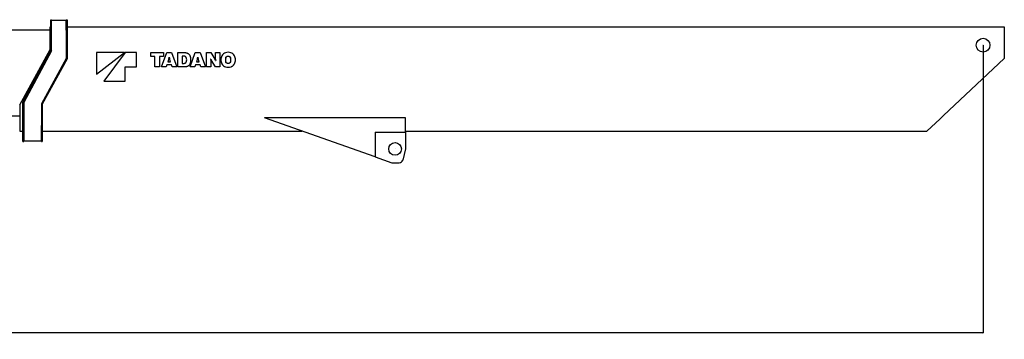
# Model space of a CAD drawing. Extents: x 1292 to 96515, y -55444 to 58338.
# Tile 75 of 80: x 73231 to 87315, y 18411 to 22979. Entities that reach past the tile are written whole.
import ezdxf

# ---------------------------------------------------------------- set-up
doc = ezdxf.new("R2010")
doc.units = 0
doc.header["$PDMODE"] = 35
doc.layers.get('0').update_dxf_attribs({"linetype": 'CONTINUOUS'})
doc.layers.get('DEFPOINTS').update_dxf_attribs({"linetype": 'CONTINUOUS'})
doc.styles.add('MX_DIMTXSTY_4', font='txt.shx', dxfattribs={"width": 1.05, "bigfont": 'extfont.shx'})
doc.styles.add('MX_NOTE_STANDARD', font='txt.shx', dxfattribs={"bigfont": 'extfont.shx'})
doc.dimstyles.new('MXDIMSTYLE', dxfattribs={"dimtxt": 2.8, "dimasz": 2.5, "dimexe": 1, "dimexo": 0.5, "dimgap": 0.5, "dimtad": 1, "dimdsep": 46, "dimtxsty": 'MX_NOTE_STANDARD', "dimblk1": 'OPEN30', "dimblk2": 'OPEN30', "dimsah": 1, "dimcen": 2.5, "dimadec": 0, "dimazin": 0, "dimtfac": 1, "dimtmove": 0, "dimatfit": 3, "dimldrblk": 'OPEN30', "dimfxl": 1, "dimtzin": 0, "dimarcsym": 0})

# ---------------------------------------------------------------- blocks, each defined once
blk = doc.blocks.new('_OPEN30')
at = {"color": 0, "linetype": 'ByBlock', "lineweight": -2}
for p, q in [((-1, 0.267949), (0, 0)), ((0, 0), (-1, -0.267949)), ((0, 0), (-1, 0))]:
    blk.add_line(p, q, dxfattribs=at)
blk = doc.blocks.new('*D13')
at = {"color": 0, "linetype": 'Continuous', "lineweight": -2}
for p, q in [((87010.997877, 22613.898905), (87010.997877, 18502.957499)), ((53210.997877, 20843.898905), (53210.997877, 18502.957499)), ((87008.227877, 18503.957499), (53213.767877, 18503.957499))]:
    blk.add_line(p, q, dxfattribs=at)
at = {"layer": 'DEFPOINTS', "color": 0, "linetype": 'Continuous', "lineweight": 0}
for p in [(87010.997877, 22614.398905), (53210.997877, 20844.398905), (53210.997877, 18503.957499)]:
    blk.add_point(p, dxfattribs=at)
at = {"color": 0, "linetype": 'Continuous', "lineweight": -2, "xscale": 2.77, "yscale": 2.77, "zscale": 2.77, "rotation": 180}
blk.add_blockref('_OPEN30', (53210.997877, 18503.957499), dxfattribs=at)
at = {"color": 0, "linetype": 'Continuous', "lineweight": -2, "xscale": 2.77, "yscale": 2.77, "zscale": 2.77}
blk.add_blockref('_OPEN30', (87010.997877, 18503.957499), dxfattribs=at)
at = {"color": 0, "linetype": 'Continuous', "insert": (70110.997877, 18804.457499), "char_height": 600, "attachment_point": 5, "line_spacing_factor": 0.792857, "style": 'MX_DIMTXSTY_4'}
blk.add_mtext('\\A1;33800', dxfattribs=at)

msp = doc.modelspace()

# ---------------------------------------------------------------- linework, layer by layer
at = {"color": 162, "linetype": 'Continuous'}
for p, q in [((73676, 22829.4), (73676, 22979.4)), ((73676, 22979.4), (73688, 22979.4)), ((73688, 22532.35), (73688, 22979.4)), ((73898, 22969.4), (73688, 22969.4)), ((73898, 22979.4), (73910, 22979.4)), ((73898, 22829.4), (73898, 22979.4)), ((73910, 22979.4), (73910, 22829.4)), ((64385, 22834.4), (73666, 22834.4)), ((73666, 22875.4), (73676, 22875.4)), ((73666, 22664.2), (73666, 22875.4)), ((73676, 22535.4), (73676, 22829.4)), ((73898, 22829.4), (73898, 22423.38)), ((73910, 22875.4), (87315, 22875.4)), ((73910, 22829.4), (73910, 22420.3)), ((87315, 22875.4), (87315, 22664.2)), ((73231, 21763.4), (73666, 22553.4)), ((73276, 21800.4), (73676, 22535.4)), ((73666, 22553.4), (73666, 22664.2)), ((87315, 22664.2), (87315, 22424.4)), ((73688, 22532.35), (73288, 21797.35)), ((73898, 22423.38), (73542, 21775.38)), ((73910, 22420.3), (73554, 21772.3)), ((74329.85, 22201.56), (74729.24, 22508.77)), ((74729.24, 22508.77), (74329.85, 22508.77)), ((74329.85, 22508.77), (74329.85, 22201.56)), ((74739.48, 22508.77), (74432.25, 22099.15)), ((74903.33, 22508.77), (74739.48, 22508.77)), ((74903.33, 22303.96), (74903.33, 22508.77)), ((75108.14, 22453.19), (75108.14, 22508.77)), ((75108.14, 22508.77), (75287.23, 22508.77)), ((75165.27, 22453.19), (75108.14, 22453.19)), ((75165.27, 22303.96), (75165.27, 22453.19)), ((75287.23, 22453.19), (75230.11, 22453.19)), ((75230.11, 22453.19), (75230.11, 22303.96)), ((75260.12, 22303.96), (75334.23, 22508.77)), ((75287.23, 22508.77), (75287.23, 22453.19)), ((75334.23, 22508.77), (75404.21, 22508.77)), ((75364.48, 22425.49), (75349.54, 22377.03)), ((75369.93, 22442.9), (75368.52, 22442.9)), ((75388.9, 22377.03), (75373.96, 22425.49)), ((75404.21, 22508.77), (75478.32, 22303.96)), ((75493.49, 22303.96), (75493.49, 22508.77)), ((75493.49, 22508.77), (75595.83, 22508.77)), ((75581.32, 22457.31), (75554.21, 22457.31)), ((75554.21, 22457.31), (75554.21, 22355.42)), ((75669.21, 22303.96), (75743.32, 22508.77)), ((75743.32, 22508.77), (75813.31, 22508.77)), ((75773.58, 22425.49), (75758.64, 22377.03)), ((75779.01, 22442.9), (75777.61, 22442.9)), ((75797.98, 22377.03), (75783.04, 22425.49)), ((75813.31, 22508.77), (75887.41, 22303.96)), ((75904.53, 22508.77), (75965.26, 22508.77)), ((75904.53, 22303.96), (75904.53, 22508.77)), ((75963.85, 22416.15), (75962.41, 22416.15)), ((75963.2, 22401.73), (75963.2, 22303.96)), ((75965.26, 22508.77), (76022.57, 22415.55)), ((76032.16, 22303.96), (75974.85, 22397.18)), ((76033.57, 22396.59), (76035.01, 22396.59)), ((76034.22, 22411), (76034.22, 22508.77)), ((76034.22, 22508.77), (76092.89, 22508.77)), ((76092.89, 22508.77), (76092.89, 22303.96)), ((87315, 22424.4), (86446.05, 21610.77)), ((74739.48, 22303.96), (74903.33, 22303.96)), ((74739.48, 22099.15), (74739.48, 22303.96)), ((75230.11, 22303.96), (75165.27, 22303.96)), ((75327.02, 22303.96), (75260.12, 22303.96)), ((75336.23, 22333.81), (75327.02, 22303.96)), ((75402.21, 22333.81), (75336.23, 22333.81)), ((75349.54, 22377.03), (75388.9, 22377.03)), ((75411.42, 22303.96), (75402.21, 22333.81)), ((75478.32, 22303.96), (75411.42, 22303.96)), ((75595.83, 22303.96), (75493.49, 22303.96)), ((75554.21, 22355.42), (75581.32, 22355.42)), ((75736.12, 22303.96), (75669.21, 22303.96)), ((75745.31, 22333.81), (75736.12, 22303.96)), ((75811.31, 22333.81), (75745.31, 22333.81)), ((75758.64, 22377.03), (75797.98, 22377.03)), ((75820.52, 22303.96), (75811.31, 22333.81)), ((75887.41, 22303.96), (75820.52, 22303.96)), ((75963.2, 22303.96), (75904.53, 22303.96)), ((76092.89, 22303.96), (76032.16, 22303.96)), ((74432.25, 22099.15), (74739.48, 22099.15)), ((73231, 21763.4), (73231, 21610.77)), ((73276, 21468.01), (73276, 21800.4)), ((73288, 21797.35), (73288, 21243.79)), ((73542, 21775.38), (73542, 21468.01)), ((73554, 21772.3), (73554, 21468.01)), ((73231, 21600.5), (64016, 21600.5)), ((73231, 21610.77), (73231, 21559.61)), ((73231, 21559.61), (73231, 21392.24)), ((78316, 21019.5), (76731.2, 21576.4)), ((78751, 21576.4), (76731.2, 21576.4)), ((78751, 21371.4), (78751, 21576.4)), ((86391.41, 21559.61), (86212.67, 21392.24)), ((86391.41, 21559.61), (86446.05, 21610.77)), ((73276, 21440.64), (73276, 21468.01)), ((73276, 21243.79), (73276, 21440.64)), ((73542, 21440.64), (73542, 21468.01)), ((73542, 21243.79), (73542, 21440.64)), ((73554, 21468.01), (73554, 21440.64)), ((73554, 21440.64), (73554, 21243.79)), ((73231, 21392.24), (73231, 21387.4)), ((73231, 21387.4), (73276, 21387.4)), ((73554, 21387.4), (77269.05, 21387.4)), ((78316, 21371.4), (78316, 21019.5)), ((78316, 21371.4), (78751, 21371.4)), ((78751, 21387.4), (86207.5, 21387.4)), ((78751, 21371.4), (78751, 21132.4)), ((86207.5, 21387.4), (86212.67, 21392.24)), ((73276, 21239.4), (73276, 21243.79)), ((73276, 21239.4), (73288, 21239.4)), ((73542, 21244.4), (73288, 21244.4)), ((73288, 21239.4), (73288, 21243.79)), ((73542, 21239.4), (73542, 21243.79)), ((73542, 21239.4), (73554, 21239.4)), ((73554, 21243.79), (73554, 21239.4)), ((78751, 21132.4), (78709.77, 20972.61)), ((78316, 21019.5), (78556.2, 20935.1)), ((78556.2, 20935.1), (78661.36, 20935.1))]:
    msp.add_line(p, q, dxfattribs=at)
for centre, radius in [((87011, 22614.4), 99), ((78601, 21132.4), 90)]:
    msp.add_circle(centre, radius, dxfattribs=at)
for centre, radius, start, end in [((75262.83, 22458.24), 106.79, 342.142165, 351.741732), ((75474.76, 22458), 105.92, 188.195011, 197.873237), ((75541.85, 22406.37), 78.23, 359.995154, 20.705277), ((75541.85, 22406.36), 78.23, 339.294228, 0.0022), ((75545.93, 22406.34), 134.88, 0.011009, 23.93631), ((75545.93, 22406.39), 134.88, 336.063248, 359.987765), ((75671, 22458.41), 107.73, 342.206222, 351.721194), ((75885.45, 22458.38), 107.56, 188.271059, 197.801569), ((75831.66, 22401.79), 131.54, 359.975201, 6.265581), ((76146.99, 22509.7), 205.65, 207.058864, 213.169177), ((75850.5, 22303.05), 205.58, 27.064602, 33.175953), ((76165.69, 22410.94), 131.47, 179.974941, 186.267103), ((76232.13, 22406.35), 123.49, 152.928981, 179.995346), ((76232.13, 22406.38), 123.49, 180.006353, 207.071342), ((76202.83, 22421.35), 90.58, 107.269186, 152.940304), ((76277.73, 22406.37), 103.74, 165.435633, 180.002805), ((76277.71, 22406.36), 103.72, 179.998345, 194.565668), ((76212.6, 22389.86), 123.55, 90.003317, 107.260154), ((76212.58, 22389.86), 123.55, 72.739846, 89.996683), ((76147.08, 22406.35), 104.11, 0.007186, 14.521274), ((76147.1, 22406.38), 104.09, 345.47743, 359.991666), ((76222.34, 22421.31), 90.62, 27.071489, 72.726115), ((76192.96, 22406.35), 123.59, 0.008615, 27.052096), ((76192.96, 22406.39), 123.59, 332.947581, 359.989687), ((76202.8, 22391.36), 90.54, 207.052822, 252.740318), ((76212.58, 22422.77), 123.44, 252.733499, 270.005512), ((76212.6, 22422.77), 123.44, 269.994488, 287.266501), ((78661.36, 20985.1), 50, 270, 345.534097)]:
    msp.add_arc(centre, radius, start, end, dxfattribs=at)
for points, knots in [([(75615.02, 22434.03), (75614.67, 22434.96), (75613.9, 22436.77), (75612.53, 22439.38), (75610.96, 22441.85), (75609.21, 22444.16), (75607.29, 22446.32), (75605.22, 22448.31), (75602.99, 22450.12), (75600.63, 22451.75), (75598.15, 22453.19), (75595.56, 22454.43), (75592.86, 22455.46), (75590.08, 22456.28), (75587.22, 22456.87), (75584.29, 22457.23), (75582.32, 22457.31), (75581.32, 22457.31)], [0, 0, 0, 0, 2.97550147, 5.91751173, 8.8331574, 11.72862186, 14.60928282, 17.47987177, 20.34464911, 23.20758982, 26.07257533, 28.94358724, 31.82489895, 34.72126108, 37.63807606, 40.5815568, 43.55886346, 43.55886346, 43.55886346, 43.55886346]), ([(75615.02, 22434.03), (75614.67, 22434.96), (75613.9, 22436.77), (75612.53, 22439.38), (75610.96, 22441.85), (75609.21, 22444.16), (75607.29, 22446.32), (75605.22, 22448.31), (75602.99, 22450.12), (75600.63, 22451.75), (75598.15, 22453.19), (75595.56, 22454.43), (75592.86, 22455.46), (75590.08, 22456.28), (75587.22, 22456.87), (75584.29, 22457.23), (75582.32, 22457.31), (75581.32, 22457.31)], [0, 0, 0, 0, 2.97550147, 5.91751173, 8.8331574, 11.72862186, 14.60928282, 17.47987177, 20.34464911, 23.20758982, 26.07257533, 28.94358724, 31.82489895, 34.72126108, 37.63807606, 40.5815568, 43.55886346, 43.55886346, 43.55886346, 43.55886346]), ([(75595.83, 22508.77), (75597.94, 22508.77), (75602.12, 22508.61), (75608.34, 22507.88), (75614.42, 22506.68), (75620.36, 22505.02), (75626.12, 22502.92), (75631.7, 22500.4), (75637.05, 22497.48), (75642.16, 22494.15), (75647.01, 22490.45), (75651.58, 22486.38), (75655.83, 22481.96), (75659.75, 22477.2), (75663.32, 22472.13), (75666.51, 22466.74), (75668.36, 22462.98), (75669.21, 22461.06)], [0, 0, 0, 0, 6.3087318, 12.55319668, 18.74675641, 24.90109924, 31.0264894, 37.13205099, 43.22607709, 49.31635588, 55.41050676, 61.51631956, 67.64209061, 73.79694874, 79.99116425, 86.2364325, 92.54612322, 92.54612322, 92.54612322, 92.54612322]), ([(76177.33, 22432.46), (76177.6, 22433.52), (76178.24, 22435.61), (76179.47, 22438.62), (76180.95, 22441.48), (76182.66, 22444.18), (76184.59, 22446.7), (76186.72, 22449.04), (76189.04, 22451.17), (76191.53, 22453.1), (76194.18, 22454.81), (76196.98, 22456.29), (76199.9, 22457.52), (76202.94, 22458.5), (76206.08, 22459.21), (76209.31, 22459.65), (76211.49, 22459.75), (76212.59, 22459.75)], [0, 0, 0, 0, 3.29298158, 6.54130434, 9.75489149, 12.94221351, 16.11048776, 19.26591857, 22.41396649, 25.55963718, 28.70778148, 31.86339907, 35.03193854, 38.21958644, 41.43353678, 44.68223147, 47.97556049, 47.97556049, 47.97556049, 47.97556049]), ([(76177.33, 22432.46), (76177.6, 22433.52), (76178.24, 22435.61), (76179.47, 22438.62), (76180.95, 22441.48), (76182.66, 22444.18), (76184.59, 22446.7), (76186.72, 22449.04), (76189.04, 22451.17), (76191.53, 22453.1), (76194.18, 22454.81), (76196.98, 22456.29), (76199.9, 22457.52), (76202.94, 22458.5), (76206.08, 22459.21), (76209.31, 22459.65), (76211.49, 22459.75), (76212.59, 22459.75)], [0, 0, 0, 0, 3.29298158, 6.54130434, 9.75489149, 12.94221351, 16.11048776, 19.26591857, 22.41396649, 25.55963718, 28.70778148, 31.86339907, 35.03193854, 38.21958644, 41.43353678, 44.68223147, 47.97556049, 47.97556049, 47.97556049, 47.97556049]), ([(76212.59, 22459.75), (76213.69, 22459.75), (76215.87, 22459.65), (76219.1, 22459.21), (76222.24, 22458.5), (76225.28, 22457.52), (76228.2, 22456.29), (76231, 22454.81), (76233.65, 22453.1), (76236.14, 22451.17), (76238.46, 22449.04), (76240.59, 22446.7), (76242.52, 22444.18), (76244.23, 22441.48), (76245.71, 22438.62), (76246.95, 22435.61), (76247.59, 22433.52), (76247.86, 22432.46)], [0, 0, 0, 0, 3.29333148, 6.54204324, 9.75603918, 12.94377374, 16.11245152, 19.26826711, 22.41667413, 25.56267373, 28.71111428, 31.86699459, 35.03576359, 38.22360893, 41.43772605, 44.68655822, 47.97999642, 47.97999642, 47.97999642, 47.97999642]), ([(76212.59, 22459.75), (76213.69, 22459.75), (76215.87, 22459.65), (76219.1, 22459.21), (76222.24, 22458.5), (76225.28, 22457.52), (76228.2, 22456.29), (76231, 22454.81), (76233.65, 22453.1), (76236.14, 22451.17), (76238.46, 22449.04), (76240.59, 22446.7), (76242.52, 22444.18), (76244.23, 22441.48), (76245.71, 22438.62), (76246.95, 22435.61), (76247.59, 22433.52), (76247.86, 22432.46)], [0, 0, 0, 0, 3.29333148, 6.54204324, 9.75603918, 12.94377374, 16.11245152, 19.26826711, 22.41667413, 25.56267373, 28.71111428, 31.86699459, 35.03576359, 38.22360893, 41.43772605, 44.68655822, 47.97999642, 47.97999642, 47.97999642, 47.97999642]), ([(75581.32, 22355.42), (75582.32, 22355.42), (75584.29, 22355.5), (75587.22, 22355.86), (75590.08, 22356.46), (75592.86, 22357.27), (75595.56, 22358.31), (75598.15, 22359.55), (75600.63, 22360.98), (75602.99, 22362.61), (75605.22, 22364.43), (75607.29, 22366.42), (75609.21, 22368.57), (75610.96, 22370.88), (75612.53, 22373.35), (75613.9, 22375.96), (75614.67, 22377.77), (75615.02, 22378.7)], [0, 0, 0, 0, 2.97730449, 5.92076695, 8.83753517, 11.73381379, 14.61500093, 17.48584681, 20.35062809, 23.21333308, 26.07785305, 28.94817569, 31.82857655, 34.7238044, 37.63925588, 40.58113439, 43.55658719, 43.55658719, 43.55658719, 43.55658719]), ([(75581.32, 22355.42), (75582.32, 22355.42), (75584.29, 22355.5), (75587.22, 22355.86), (75590.08, 22356.46), (75592.86, 22357.27), (75595.56, 22358.31), (75598.15, 22359.55), (75600.63, 22360.98), (75602.99, 22362.61), (75605.22, 22364.43), (75607.29, 22366.42), (75609.21, 22368.57), (75610.96, 22370.88), (75612.53, 22373.35), (75613.9, 22375.96), (75614.67, 22377.77), (75615.02, 22378.7)], [0, 0, 0, 0, 2.97730449, 5.92076695, 8.83753517, 11.73381379, 14.61500093, 17.48584681, 20.35062809, 23.21333308, 26.07785305, 28.94817569, 31.82857655, 34.7238044, 37.63925588, 40.58113439, 43.55658719, 43.55658719, 43.55658719, 43.55658719]), ([(75669.21, 22351.67), (75668.36, 22349.75), (75666.51, 22345.99), (75663.32, 22340.61), (75659.75, 22335.53), (75655.83, 22330.77), (75651.58, 22326.35), (75647.01, 22322.29), (75642.16, 22318.58), (75637.05, 22315.26), (75631.7, 22312.33), (75626.12, 22309.81), (75620.36, 22307.71), (75614.42, 22306.06), (75608.34, 22304.85), (75602.12, 22304.12), (75597.94, 22303.96), (75595.83, 22303.96)], [0, 0, 0, 0, 6.30956087, 12.55473894, 18.74889767, 24.90372619, 31.02948873, 37.13530841, 43.22947632, 49.31977765, 55.41382784, 61.51941195, 67.64482077, 73.79917708, 79.99274482, 86.23721299, 92.54594519, 92.54594519, 92.54594519, 92.54594519]), ([(76212.59, 22352.98), (76211.49, 22352.98), (76209.31, 22353.08), (76206.08, 22353.52), (76202.94, 22354.23), (76199.9, 22355.21), (76196.98, 22356.44), (76194.18, 22357.92), (76191.53, 22359.63), (76189.04, 22361.56), (76186.72, 22363.7), (76184.59, 22366.03), (76182.66, 22368.55), (76180.95, 22371.25), (76179.47, 22374.11), (76178.24, 22377.13), (76177.6, 22379.21), (76177.33, 22380.28)], [0, 0, 0, 0, 3.29332904, 6.54202395, 9.75597533, 12.94362603, 16.11217133, 19.26779937, 22.41596061, 25.56165675, 28.70974087, 31.86522094, 35.03355991, 38.22096442, 41.43465411, 44.68310147, 47.97623148, 47.97623148, 47.97623148, 47.97623148]), ([(76212.59, 22352.98), (76211.49, 22352.98), (76209.31, 22353.08), (76206.08, 22353.52), (76202.94, 22354.23), (76199.9, 22355.21), (76196.98, 22356.44), (76194.18, 22357.92), (76191.53, 22359.63), (76189.04, 22361.56), (76186.72, 22363.7), (76184.59, 22366.03), (76182.66, 22368.55), (76180.95, 22371.25), (76179.47, 22374.11), (76178.24, 22377.13), (76177.6, 22379.21), (76177.33, 22380.28)], [0, 0, 0, 0, 3.29332904, 6.54202395, 9.75597533, 12.94362603, 16.11217133, 19.26779937, 22.41596061, 25.56165675, 28.70974087, 31.86522094, 35.03355991, 38.22096442, 41.43465411, 44.68310147, 47.97623148, 47.97623148, 47.97623148, 47.97623148]), ([(76247.86, 22380.28), (76247.59, 22379.21), (76246.95, 22377.13), (76245.71, 22374.11), (76244.23, 22371.25), (76242.52, 22368.55), (76240.59, 22366.03), (76238.46, 22363.7), (76236.14, 22361.56), (76233.65, 22359.63), (76231, 22357.92), (76228.2, 22356.44), (76225.28, 22355.21), (76222.24, 22354.23), (76219.1, 22353.52), (76215.87, 22353.08), (76213.69, 22352.98), (76212.59, 22352.98)], [0, 0, 0, 0, 3.2935866, 6.54254337, 9.756763, 12.94469083, 16.11352453, 19.2694541, 22.41793084, 25.56395589, 28.71237984, 31.86820589, 35.0368895, 38.22462686, 41.43862383, 44.68733582, 47.98066731, 47.98066731, 47.98066731, 47.98066731]), ([(76247.86, 22380.28), (76247.59, 22379.21), (76246.95, 22377.13), (76245.71, 22374.11), (76244.23, 22371.25), (76242.52, 22368.55), (76240.59, 22366.03), (76238.46, 22363.7), (76236.14, 22361.56), (76233.65, 22359.63), (76231, 22357.92), (76228.2, 22356.44), (76225.28, 22355.21), (76222.24, 22354.23), (76219.1, 22353.52), (76215.87, 22353.08), (76213.69, 22352.98), (76212.59, 22352.98)], [0, 0, 0, 0, 3.2935866, 6.54254337, 9.756763, 12.94469083, 16.11352453, 19.2694541, 22.41793084, 25.56395589, 28.71237984, 31.86820589, 35.0368895, 38.22462686, 41.43862383, 44.68733582, 47.98066731, 47.98066731, 47.98066731, 47.98066731]), ([(76249.24, 22304.89), (76250.79, 22305.37), (76253.86, 22306.42), (76258.35, 22308.22), (76262.73, 22310.25), (76266.98, 22312.51), (76271.09, 22314.98), (76275.06, 22317.67), (76278.88, 22320.55), (76282.54, 22323.64), (76286.04, 22326.91), (76289.36, 22330.36), (76292.49, 22334), (76295.44, 22337.8), (76298.19, 22341.77), (76300.74, 22345.89), (76302.29, 22348.73), (76303.03, 22350.18)], [0, 0, 0, 0, 4.86469247, 9.70631085, 14.52905754, 19.33682264, 24.13323459, 28.92171408, 33.70553014, 38.48785778, 43.27183653, 48.0606293, 52.85748103, 57.66577644, 62.48909636, 67.33127197, 72.19643586, 72.19643586, 72.19643586, 72.19643586]), ([(76249.24, 22304.89), (76250.79, 22305.37), (76253.86, 22306.42), (76258.35, 22308.22), (76262.73, 22310.25), (76266.98, 22312.51), (76271.09, 22314.98), (76275.06, 22317.67), (76278.88, 22320.55), (76282.54, 22323.64), (76286.04, 22326.91), (76289.36, 22330.36), (76292.49, 22334), (76295.44, 22337.8), (76298.19, 22341.77), (76300.74, 22345.89), (76302.29, 22348.73), (76303.03, 22350.18)], [0, 0, 0, 0, 4.86469247, 9.70631085, 14.52905754, 19.33682264, 24.13323459, 28.92171408, 33.70553014, 38.48785778, 43.27183653, 48.0606293, 52.85748103, 57.66577644, 62.48909636, 67.33127197, 72.19643586, 72.19643586, 72.19643586, 72.19643586])]:
    msp.add_open_spline(points, degree=3, knots=knots, dxfattribs=at)
at = {"color": 20, "linetype": 'Continuous'}
for p in [(87011, 22614.4), (78601, 21132.4)]:
    msp.add_point(p, dxfattribs=at)

# ---------------------------------------------------------------- dimensions: what is measured, and where the dimension line sits
at = {"color": 7, "linetype": 'Continuous'}
dim = msp.add_linear_dim(base=(53211, 18503.96), p1=(87011, 22614.4), p2=(53211, 20844.4), text='\\A1;<>', dimstyle='MXDIMSTYLE', override={"dimtxt": 600, "dimasz": 2.77, "dimdec": 1, "dimtxsty": 'MX_DIMTXSTY_4', "dimtzin": 8}, dxfattribs=at)
dim.commit()
dim.dimension.update_dxf_attribs({"geometry": '*D13', "text_midpoint": (70111, 18503.96), "dimtype": 160})

doc.saveas('drawing.dxf')
